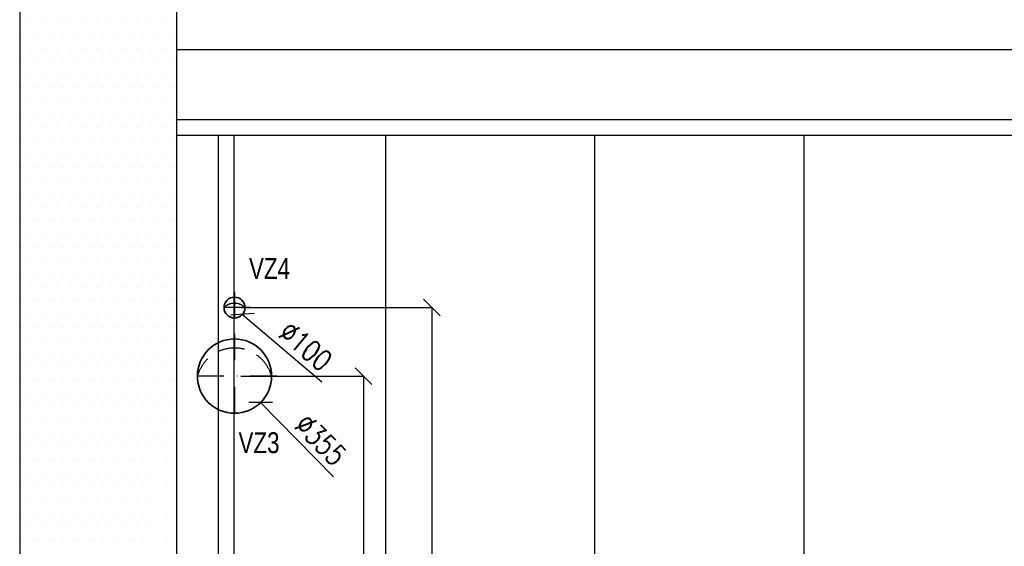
# Model space of a CAD drawing. Header units: millimetres. Extents: x 160938 to 520640, y 9197 to 248394.
# Tile 13 of 137: x 186647 to 191357, y 42942 to 45459. Entities that reach past the tile are written whole.
import ezdxf
from ezdxf.enums import TextEntityAlignment as Align

# ---------------------------------------------------------------- set-up
doc = ezdxf.new("R2010")
doc.units = ezdxf.units.MM
doc.header["$LTSCALE"] = 10
doc.linetypes.add('DASHDOT', pattern=[25.4, 12.7, -6.35, 0, -6.35])
doc.linetypes.add('DASHED', pattern=[19.05, 12.7, -6.35])
doc.layers.get('Defpoints').update_dxf_attribs({"color": 252})
doc.layers.add('VZT Odvod', color=5, linetype='Continuous', lineweight=35)
doc.layers.add('VZT-koty', color=4, linetype='Continuous', lineweight=25)
doc.layers.add('Vzt_koty', color=4, linetype='Continuous')
doc.styles.add('Romans', font='romans.shx', dxfattribs={"width": 0.8})
doc.styles.get("Standard").update_dxf_attribs({"font": 'ic-simplex.shx', "width": 0.8})
doc.dimstyles.new('Standa 50', dxfattribs={"dimtxt": 100, "dimasz": 80, "dimexe": 0, "dimexo": 30, "dimgap": 30, "dimtad": 1, "dimdec": 0, "dimrnd": 1, "dimdsep": 46, "dimtxsty": 'Romans', "dimblk": 'OBLIQUE', "dimcen": 0, "dimclrd": 256, "dimclre": 256, "dimclrt": 256, "dimadec": 0, "dimazin": 0, "dimtfac": 1, "dimtdec": 0, "dimtofl": 0, "dimtmove": 0, "dimatfit": 3, "dimldrblk": 'OBLIQUE', "dimfxl": 1, "dimtvp": 1.1, "dimtolj": 1, "dimlwd": -1, "dimlwe": -1, "dimarcsym": 0})

# ---------------------------------------------------------------- blocks, each defined once
blk = doc.blocks.new('*U3637')
at = {"color": 40, "linetype": 'DASHDOT', "lineweight": 25}
for p, q in [((0, 202.5), (0, -202.5)), ((-202.5, 0), (202.5, 0))]:
    blk.add_line(p, q, dxfattribs=at)
at = {"color": 0, "linetype": 'ByBlock', "lineweight": -2}
blk.add_circle((0, 0), 177.5, dxfattribs=at)
at = {"color": 40, "linetype": 'DASHED', "lineweight": 25}
blk.add_arc((50, 0), 184.4, 105.732, 254.268, dxfattribs=at)
blk = doc.blocks.new('*U3638')
at = {"color": 40, "linetype": 'DASHDOT', "lineweight": 25}
for p, q in [((0, 75), (0, -75)), ((-75, 0), (75, 0))]:
    blk.add_line(p, q, dxfattribs=at)
at = {"color": 0, "linetype": 'ByBlock', "lineweight": -2}
blk.add_circle((0, 0), 50, dxfattribs=at)
at = {"color": 40, "linetype": 'DASHED', "lineweight": 25}
blk.add_arc((50, 0), 70.7, 135, 225, dxfattribs=at)
blk = doc.blocks.new('_OBLIQUE')
at = {"color": 0, "linetype": 'ByBlock'}
blk.add_line((-0.5, -0.5), (0.5, 0.5), dxfattribs=at)
blk = doc.blocks.new('*D3639')
at = {"layer": 'Defpoints', "color": 0}
for p in [(187550.1, 43881.6), (187799.3, 43628.8)]:
    blk.add_point(p, dxfattribs=at)
at = {"layer": 'Vzt_koty'}
blk.add_line((187799.3, 43628.8), (188148.9, 43274.1), dxfattribs=at)
at = {"layer": 'Vzt_koty', "xscale": 80, "yscale": 80, "zscale": 80, "rotation": 134.5856405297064}
blk.add_blockref('_OBLIQUE', (187799.3, 43628.8), dxfattribs=at)
at = {"layer": 'Vzt_koty', "insert": (188087.2, 43450.6), "char_height": 100, "attachment_point": 5, "rotation": 314.5856, "style": 'Romans'}
blk.add_mtext('\\A1;%%c355', dxfattribs=at)
blk = doc.blocks.new('*D3640')
at = {"layer": 'Defpoints', "color": 0}
for p in [(187636.6, 44115.1), (187712.8, 44050.3)]:
    blk.add_point(p, dxfattribs=at)
at = {"layer": 'Vzt_koty'}
blk.add_line((187712.8, 44050.3), (188092.1, 43727.5), dxfattribs=at)
at = {"layer": 'Vzt_koty', "xscale": 80, "yscale": 80, "zscale": 80, "rotation": 139.6084206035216}
blk.add_blockref('_OBLIQUE', (187712.8, 44050.3), dxfattribs=at)
at = {"layer": 'Vzt_koty', "insert": (188015.2, 43898), "char_height": 100, "attachment_point": 5, "rotation": 319.6084, "style": 'Romans'}
blk.add_mtext('\\A1;%%c100', dxfattribs=at)
blk = doc.blocks.new('*D3662')
at = {"layer": 'Defpoints', "color": 0}
for p in [(187674.7, 43755.2), (187672.2, 40755.5), (188291.5, 40755.5)]:
    blk.add_point(p, dxfattribs=at)
at = {"layer": 'VZT-koty'}
for p, q in [((187704.7, 43755.2), (188291.5, 43755.2)), ((188291.5, 43755.2), (188291.5, 40755.5)), ((187702.2, 40755.5), (188291.5, 40755.5))]:
    blk.add_line(p, q, dxfattribs=at)
at = {"layer": 'VZT-koty', "xscale": 80, "yscale": 80, "zscale": 80}
for p, rotation in [((188291.5, 43755.2), 90), ((188291.5, 40755.5), 270)]:
    blk.add_blockref('_OBLIQUE', p, dxfattribs=dict(at, rotation=rotation))
at = {"layer": 'VZT-koty', "insert": (188211.5, 42255.3), "char_height": 100, "attachment_point": 5, "rotation": 90, "style": 'Romans'}
blk.add_mtext('\\A1;3000', dxfattribs=at)
blk = doc.blocks.new('*D3663')
at = {"layer": 'Defpoints', "color": 0}
for p in [(187674.7, 44082.7), (187702.2, 40755.5), (188619, 40755.5)]:
    blk.add_point(p, dxfattribs=at)
at = {"layer": 'VZT-koty'}
for p, q in [((187704.7, 44082.7), (188619, 44082.7)), ((188619, 44082.7), (188619, 40755.5)), ((187732.2, 40755.5), (188619, 40755.5))]:
    blk.add_line(p, q, dxfattribs=at)
at = {"layer": 'VZT-koty', "xscale": 80, "yscale": 80, "zscale": 80}
for p, rotation in [((188619, 44082.7), 90), ((188619, 40755.5), 270)]:
    blk.add_blockref('_OBLIQUE', p, dxfattribs=dict(at, rotation=rotation))
at = {"layer": 'VZT-koty', "insert": (188539, 42419.1), "char_height": 100, "attachment_point": 5, "rotation": 90, "style": 'Romans'}
blk.add_mtext('\\A1;3327', dxfattribs=at)

msp = doc.modelspace()

# ---------------------------------------------------------------- linework, layer by layer
for p, q in [((186647.2, 52177.5), (186647.2, 40505.5)), ((187397.2, 51764.4), (187397.2, 40505.5)), ((186647.2, 45450.3), (186647.2, 45450.3)), ((186699.4, 45450.3), (186699.4, 45450.3)), ((186762.9, 45450.3), (186762.9, 45450.3)), ((186826.4, 45450.3), (186826.4, 45450.3)), ((186889.9, 45450.3), (186889.9, 45450.3)), ((186953.4, 45450.3), (186953.4, 45450.3)), ((187016.9, 45450.3), (187016.9, 45450.3)), ((187080.4, 45450.3), (187080.4, 45450.3)), ((187143.9, 45450.3), (187143.9, 45450.3)), ((187207.4, 45450.3), (187207.4, 45450.3)), ((187270.9, 45450.3), (187270.9, 45450.3)), ((187334.4, 45450.3), (187334.4, 45450.3)), ((186647.2, 45386.8), (186647.2, 45386.8)), ((186667.7, 45386.8), (186667.7, 45386.8)), ((186731.2, 45386.8), (186731.2, 45386.8)), ((186794.7, 45386.8), (186794.7, 45386.8)), ((186858.2, 45386.8), (186858.2, 45386.8)), ((186921.7, 45386.8), (186921.7, 45386.8)), ((186985.2, 45386.8), (186985.2, 45386.8)), ((187048.7, 45386.8), (187048.7, 45386.8)), ((187112.2, 45386.8), (187112.2, 45386.8)), ((187175.7, 45386.8), (187175.7, 45386.8)), ((187239.2, 45386.8), (187239.2, 45386.8)), ((187302.7, 45386.8), (187302.7, 45386.8)), ((187366.2, 45386.8), (187366.2, 45386.8)), ((186647.2, 45323.3), (186647.2, 45323.3)), ((186699.4, 45323.3), (186699.4, 45323.3)), ((186762.9, 45323.3), (186762.9, 45323.3)), ((186826.4, 45323.3), (186826.4, 45323.3)), ((186889.9, 45323.3), (186889.9, 45323.3)), ((186953.4, 45323.3), (186953.4, 45323.3)), ((187016.9, 45323.3), (187016.9, 45323.3)), ((187080.4, 45323.3), (187080.4, 45323.3)), ((187143.9, 45323.3), (187143.9, 45323.3)), ((187207.4, 45323.3), (187207.4, 45323.3)), ((187270.9, 45323.3), (187270.9, 45323.3)), ((187334.4, 45323.3), (187334.4, 45323.3)), ((187397.2, 45316.7), (187447.2, 45316.7)), ((187447.2, 45316.7), (205997.2, 45316.7)), ((186647.2, 45259.8), (186647.2, 45259.8)), ((186667.7, 45259.8), (186667.7, 45259.8)), ((186731.2, 45259.8), (186731.2, 45259.8)), ((186794.7, 45259.8), (186794.7, 45259.8)), ((186858.2, 45259.8), (186858.2, 45259.8)), ((186921.7, 45259.8), (186921.7, 45259.8)), ((186985.2, 45259.8), (186985.2, 45259.8)), ((187048.7, 45259.8), (187048.7, 45259.8)), ((187112.2, 45259.8), (187112.2, 45259.8)), ((187175.7, 45259.8), (187175.7, 45259.8)), ((187239.2, 45259.8), (187239.2, 45259.8)), ((187302.7, 45259.8), (187302.7, 45259.8)), ((187366.2, 45259.8), (187366.2, 45259.8)), ((186647.2, 45196.3), (186647.2, 45196.3)), ((186699.4, 45196.3), (186699.4, 45196.3)), ((186762.9, 45196.3), (186762.9, 45196.3)), ((186826.4, 45196.3), (186826.4, 45196.3)), ((186889.9, 45196.3), (186889.9, 45196.3)), ((186953.4, 45196.3), (186953.4, 45196.3)), ((187016.9, 45196.3), (187016.9, 45196.3)), ((187080.4, 45196.3), (187080.4, 45196.3)), ((187143.9, 45196.3), (187143.9, 45196.3)), ((187207.4, 45196.3), (187207.4, 45196.3)), ((187270.9, 45196.3), (187270.9, 45196.3)), ((187334.4, 45196.3), (187334.4, 45196.3)), ((186647.2, 45132.8), (186647.2, 45132.8)), ((186667.7, 45132.8), (186667.7, 45132.8)), ((186667.7, 45132.8), (186667.7, 45132.8)), ((186731.2, 45132.8), (186731.2, 45132.8)), ((186794.7, 45132.8), (186794.7, 45132.8)), ((186858.2, 45132.8), (186858.2, 45132.8)), ((186921.7, 45132.8), (186921.7, 45132.8)), ((186985.2, 45132.8), (186985.2, 45132.8)), ((187048.7, 45132.8), (187048.7, 45132.8)), ((187112.2, 45132.8), (187112.2, 45132.8)), ((187175.7, 45132.8), (187175.7, 45132.8)), ((187239.2, 45132.8), (187239.2, 45132.8)), ((187302.7, 45132.8), (187302.7, 45132.8)), ((187366.2, 45132.8), (187366.2, 45132.8)), ((186647.2, 45069.3), (186647.2, 45069.3)), ((186699.4, 45069.3), (186699.4, 45069.3)), ((186762.9, 45069.3), (186762.9, 45069.3)), ((186826.4, 45069.3), (186826.4, 45069.3)), ((186889.9, 45069.3), (186889.9, 45069.3)), ((186953.4, 45069.3), (186953.4, 45069.3)), ((187016.9, 45069.3), (187016.9, 45069.3)), ((187080.4, 45069.3), (187080.4, 45069.3)), ((187143.9, 45069.3), (187143.9, 45069.3)), ((187207.4, 45069.3), (187207.4, 45069.3)), ((187270.9, 45069.3), (187270.9, 45069.3)), ((187334.4, 45069.3), (187334.4, 45069.3)), ((186647.2, 45005.8), (186647.2, 45005.8)), ((186667.7, 45005.8), (186667.7, 45005.8)), ((186731.2, 45005.8), (186731.2, 45005.8)), ((186794.7, 45005.8), (186794.7, 45005.8)), ((186858.2, 45005.8), (186858.2, 45005.8)), ((186921.7, 45005.8), (186921.7, 45005.8)), ((186985.2, 45005.8), (186985.2, 45005.8)), ((187048.7, 45005.8), (187048.7, 45005.8)), ((187112.2, 45005.8), (187112.2, 45005.8)), ((187175.7, 45005.8), (187175.7, 45005.8)), ((187239.2, 45005.8), (187239.2, 45005.8)), ((187302.7, 45005.8), (187302.7, 45005.8)), ((187366.2, 45005.8), (187366.2, 45005.8)), ((187397.2, 44981), (206147.2, 44981)), ((186647.2, 44942.3), (186647.2, 44942.3)), ((186699.4, 44942.3), (186699.4, 44942.3)), ((186762.9, 44942.3), (186762.9, 44942.3)), ((186826.4, 44942.3), (186826.4, 44942.3)), ((186889.9, 44942.3), (186889.9, 44942.3)), ((186953.4, 44942.3), (186953.4, 44942.3)), ((187016.9, 44942.3), (187016.9, 44942.3)), ((187080.4, 44942.3), (187080.4, 44942.3)), ((187143.9, 44942.3), (187143.9, 44942.3)), ((187207.4, 44942.3), (187207.4, 44942.3)), ((187270.9, 44942.3), (187270.9, 44942.3)), ((187334.4, 44942.3), (187334.4, 44942.3)), ((187397.2, 44906), (206147.2, 44906)), ((187597.2, 44906), (187597.2, 40555.5)), ((187672.2, 44906), (187672.2, 40555.5)), ((188397.2, 44906), (188397.2, 40755.5)), ((189397.2, 44906), (189397.2, 42905.5)), ((190397.2, 44906), (190397.2, 42905.5)), ((186647.2, 44878.8), (186647.2, 44878.8)), ((186667.7, 44878.8), (186667.7, 44878.8)), ((186731.2, 44878.8), (186731.2, 44878.8)), ((186794.7, 44878.8), (186794.7, 44878.8)), ((186858.2, 44878.8), (186858.2, 44878.8)), ((186921.7, 44878.8), (186921.7, 44878.8)), ((186985.2, 44878.8), (186985.2, 44878.8)), ((187048.7, 44878.8), (187048.7, 44878.8)), ((187112.2, 44878.8), (187112.2, 44878.8)), ((187175.7, 44878.8), (187175.7, 44878.8)), ((187239.2, 44878.8), (187239.2, 44878.8)), ((187302.7, 44878.8), (187302.7, 44878.8)), ((187366.2, 44878.8), (187366.2, 44878.8)), ((186647.2, 44815.3), (186647.2, 44815.3)), ((186699.4, 44815.3), (186699.4, 44815.3)), ((186762.9, 44815.3), (186762.9, 44815.3)), ((186762.9, 44815.3), (186762.9, 44815.3)), ((186826.4, 44815.3), (186826.4, 44815.3)), ((186889.9, 44815.3), (186889.9, 44815.3)), ((186953.4, 44815.3), (186953.4, 44815.3)), ((187016.9, 44815.3), (187016.9, 44815.3)), ((187080.4, 44815.3), (187080.4, 44815.3)), ((187143.9, 44815.3), (187143.9, 44815.3)), ((187207.4, 44815.3), (187207.4, 44815.3)), ((187270.9, 44815.3), (187270.9, 44815.3)), ((187334.4, 44815.3), (187334.4, 44815.3)), ((186647.2, 44751.8), (186647.2, 44751.8)), ((186667.7, 44751.8), (186667.7, 44751.8)), ((186731.2, 44751.8), (186731.2, 44751.8)), ((186794.7, 44751.8), (186794.7, 44751.8)), ((186858.2, 44751.8), (186858.2, 44751.8)), ((186921.7, 44751.8), (186921.7, 44751.8)), ((186985.2, 44751.8), (186985.2, 44751.8)), ((187048.7, 44751.8), (187048.7, 44751.8)), ((187112.2, 44751.8), (187112.2, 44751.8)), ((187175.7, 44751.8), (187175.7, 44751.8)), ((187239.2, 44751.8), (187239.2, 44751.8)), ((187302.7, 44751.8), (187302.7, 44751.8)), ((187366.2, 44751.8), (187366.2, 44751.8)), ((186647.2, 44688.3), (186647.2, 44688.3)), ((186699.4, 44688.3), (186699.4, 44688.3)), ((186762.9, 44688.3), (186762.9, 44688.3)), ((186826.4, 44688.3), (186826.4, 44688.3)), ((186889.9, 44688.3), (186889.9, 44688.3)), ((186953.4, 44688.3), (186953.4, 44688.3)), ((187016.9, 44688.3), (187016.9, 44688.3)), ((187080.4, 44688.3), (187080.4, 44688.3)), ((187143.9, 44688.3), (187143.9, 44688.3)), ((187207.4, 44688.3), (187207.4, 44688.3)), ((187270.9, 44688.3), (187270.9, 44688.3)), ((187334.4, 44688.3), (187334.4, 44688.3)), ((186647.2, 44624.8), (186647.2, 44624.8)), ((186667.7, 44624.8), (186667.7, 44624.8)), ((186731.2, 44624.8), (186731.2, 44624.8)), ((186794.7, 44624.8), (186794.7, 44624.8)), ((186858.2, 44624.8), (186858.2, 44624.8)), ((186921.7, 44624.8), (186921.7, 44624.8)), ((186985.2, 44624.8), (186985.2, 44624.8)), ((187048.7, 44624.8), (187048.7, 44624.8)), ((187112.2, 44624.8), (187112.2, 44624.8)), ((187175.7, 44624.8), (187175.7, 44624.8)), ((187239.2, 44624.8), (187239.2, 44624.8)), ((187302.7, 44624.8), (187302.7, 44624.8)), ((187366.2, 44624.8), (187366.2, 44624.8)), ((186647.2, 44561.3), (186647.2, 44561.3)), ((186699.4, 44561.3), (186699.4, 44561.3)), ((186762.9, 44561.3), (186762.9, 44561.3)), ((186826.4, 44561.3), (186826.4, 44561.3)), ((186889.9, 44561.3), (186889.9, 44561.3)), ((186953.4, 44561.3), (186953.4, 44561.3)), ((187016.9, 44561.3), (187016.9, 44561.3)), ((187080.4, 44561.3), (187080.4, 44561.3)), ((187143.9, 44561.3), (187143.9, 44561.3)), ((187207.4, 44561.3), (187207.4, 44561.3)), ((187270.9, 44561.3), (187270.9, 44561.3)), ((187334.4, 44561.3), (187334.4, 44561.3)), ((186647.2, 44497.8), (186647.2, 44497.8)), ((186667.7, 44497.8), (186667.7, 44497.8)), ((186731.2, 44497.8), (186731.2, 44497.8)), ((186794.7, 44497.8), (186794.7, 44497.8)), ((186858.2, 44497.8), (186858.2, 44497.8)), ((186858.2, 44497.8), (186858.2, 44497.8)), ((186921.7, 44497.8), (186921.7, 44497.8)), ((186985.2, 44497.8), (186985.2, 44497.8)), ((187048.7, 44497.8), (187048.7, 44497.8)), ((187112.2, 44497.8), (187112.2, 44497.8)), ((187175.7, 44497.8), (187175.7, 44497.8)), ((187239.2, 44497.8), (187239.2, 44497.8)), ((187302.7, 44497.8), (187302.7, 44497.8)), ((187366.2, 44497.8), (187366.2, 44497.8)), ((186647.2, 44434.3), (186647.2, 44434.3)), ((186699.4, 44434.3), (186699.4, 44434.3)), ((186762.9, 44434.3), (186762.9, 44434.3)), ((186826.4, 44434.3), (186826.4, 44434.3)), ((186889.9, 44434.3), (186889.9, 44434.3)), ((186953.4, 44434.3), (186953.4, 44434.3)), ((187016.9, 44434.3), (187016.9, 44434.3)), ((187080.4, 44434.3), (187080.4, 44434.3)), ((187143.9, 44434.3), (187143.9, 44434.3)), ((187207.4, 44434.3), (187207.4, 44434.3)), ((187270.9, 44434.3), (187270.9, 44434.3)), ((187334.4, 44434.3), (187334.4, 44434.3)), ((186647.2, 44370.8), (186647.2, 44370.8)), ((186667.7, 44370.8), (186667.7, 44370.8)), ((186731.2, 44370.8), (186731.2, 44370.8)), ((186794.7, 44370.8), (186794.7, 44370.8)), ((186858.2, 44370.8), (186858.2, 44370.8)), ((186921.7, 44370.8), (186921.7, 44370.8)), ((186985.2, 44370.8), (186985.2, 44370.8)), ((187048.7, 44370.8), (187048.7, 44370.8)), ((187112.2, 44370.8), (187112.2, 44370.8)), ((187175.7, 44370.8), (187175.7, 44370.8)), ((187239.2, 44370.8), (187239.2, 44370.8)), ((187302.7, 44370.8), (187302.7, 44370.8)), ((187366.2, 44370.8), (187366.2, 44370.8)), ((186647.2, 44307.3), (186647.2, 44307.3)), ((186699.4, 44307.3), (186699.4, 44307.3)), ((186762.9, 44307.3), (186762.9, 44307.3)), ((186826.4, 44307.3), (186826.4, 44307.3)), ((186889.9, 44307.3), (186889.9, 44307.3)), ((186953.4, 44307.3), (186953.4, 44307.3)), ((187016.9, 44307.3), (187016.9, 44307.3)), ((187080.4, 44307.3), (187080.4, 44307.3)), ((187143.9, 44307.3), (187143.9, 44307.3)), ((187207.4, 44307.3), (187207.4, 44307.3)), ((187270.9, 44307.3), (187270.9, 44307.3)), ((187334.4, 44307.3), (187334.4, 44307.3)), ((186647.2, 44243.8), (186647.2, 44243.8)), ((186667.7, 44243.8), (186667.7, 44243.8)), ((186731.2, 44243.8), (186731.2, 44243.8)), ((186794.7, 44243.8), (186794.7, 44243.8)), ((186858.2, 44243.8), (186858.2, 44243.8)), ((186921.7, 44243.8), (186921.7, 44243.8)), ((186985.2, 44243.8), (186985.2, 44243.8)), ((187048.7, 44243.8), (187048.7, 44243.8)), ((187112.2, 44243.8), (187112.2, 44243.8)), ((187175.7, 44243.8), (187175.7, 44243.8)), ((187239.2, 44243.8), (187239.2, 44243.8)), ((187302.7, 44243.8), (187302.7, 44243.8)), ((187366.2, 44243.8), (187366.2, 44243.8)), ((186647.2, 44180.3), (186647.2, 44180.3)), ((186699.4, 44180.3), (186699.4, 44180.3)), ((186762.9, 44180.3), (186762.9, 44180.3)), ((186826.4, 44180.3), (186826.4, 44180.3)), ((186889.9, 44180.3), (186889.9, 44180.3)), ((186953.4, 44180.3), (186953.4, 44180.3)), ((186953.4, 44180.3), (186953.4, 44180.3)), ((187016.9, 44180.3), (187016.9, 44180.3)), ((187080.4, 44180.3), (187080.4, 44180.3)), ((187143.9, 44180.3), (187143.9, 44180.3)), ((187207.4, 44180.3), (187207.4, 44180.3)), ((187270.9, 44180.3), (187270.9, 44180.3)), ((187334.4, 44180.3), (187334.4, 44180.3)), ((186647.2, 44116.8), (186647.2, 44116.8)), ((186667.7, 44116.8), (186667.7, 44116.8)), ((186731.2, 44116.8), (186731.2, 44116.8)), ((186794.7, 44116.8), (186794.7, 44116.8)), ((186858.2, 44116.8), (186858.2, 44116.8)), ((186921.7, 44116.8), (186921.7, 44116.8)), ((186985.2, 44116.8), (186985.2, 44116.8)), ((187048.7, 44116.8), (187048.7, 44116.8)), ((187112.2, 44116.8), (187112.2, 44116.8)), ((187175.7, 44116.8), (187175.7, 44116.8)), ((187239.2, 44116.8), (187239.2, 44116.8)), ((187302.7, 44116.8), (187302.7, 44116.8)), ((187366.2, 44116.8), (187366.2, 44116.8)), ((186647.2, 44053.3), (186647.2, 44053.3)), ((186699.4, 44053.3), (186699.4, 44053.3)), ((186762.9, 44053.3), (186762.9, 44053.3)), ((186826.4, 44053.3), (186826.4, 44053.3)), ((186889.9, 44053.3), (186889.9, 44053.3)), ((186953.4, 44053.3), (186953.4, 44053.3)), ((187016.9, 44053.3), (187016.9, 44053.3)), ((187080.4, 44053.3), (187080.4, 44053.3)), ((187143.9, 44053.3), (187143.9, 44053.3)), ((187207.4, 44053.3), (187207.4, 44053.3)), ((187270.9, 44053.3), (187270.9, 44053.3)), ((187334.4, 44053.3), (187334.4, 44053.3)), ((186647.2, 43989.8), (186647.2, 43989.8)), ((186667.7, 43989.8), (186667.7, 43989.8)), ((186731.2, 43989.8), (186731.2, 43989.8)), ((186794.7, 43989.8), (186794.7, 43989.8)), ((186858.2, 43989.8), (186858.2, 43989.8)), ((186921.7, 43989.8), (186921.7, 43989.8)), ((186985.2, 43989.8), (186985.2, 43989.8)), ((187048.7, 43989.8), (187048.7, 43989.8)), ((187112.2, 43989.8), (187112.2, 43989.8)), ((187175.7, 43989.8), (187175.7, 43989.8)), ((187239.2, 43989.8), (187239.2, 43989.8)), ((187302.7, 43989.8), (187302.7, 43989.8)), ((187366.2, 43989.8), (187366.2, 43989.8)), ((186647.2, 43926.3), (186647.2, 43926.3)), ((186699.4, 43926.3), (186699.4, 43926.3)), ((186762.9, 43926.3), (186762.9, 43926.3)), ((186826.4, 43926.3), (186826.4, 43926.3)), ((186889.9, 43926.3), (186889.9, 43926.3)), ((186953.4, 43926.3), (186953.4, 43926.3)), ((187016.9, 43926.3), (187016.9, 43926.3)), ((187080.4, 43926.3), (187080.4, 43926.3)), ((187143.9, 43926.3), (187143.9, 43926.3)), ((187207.4, 43926.3), (187207.4, 43926.3)), ((187270.9, 43926.3), (187270.9, 43926.3)), ((187334.4, 43926.3), (187334.4, 43926.3)), ((186647.2, 43862.8), (186647.2, 43862.8)), ((186667.7, 43862.8), (186667.7, 43862.8)), ((186731.2, 43862.8), (186731.2, 43862.8)), ((186794.7, 43862.8), (186794.7, 43862.8)), ((186858.2, 43862.8), (186858.2, 43862.8)), ((186921.7, 43862.8), (186921.7, 43862.8)), ((186985.2, 43862.8), (186985.2, 43862.8)), ((187048.7, 43862.8), (187048.7, 43862.8)), ((187048.7, 43862.8), (187048.7, 43862.8)), ((187112.2, 43862.8), (187112.2, 43862.8)), ((187175.7, 43862.8), (187175.7, 43862.8)), ((187239.2, 43862.8), (187239.2, 43862.8)), ((187302.7, 43862.8), (187302.7, 43862.8)), ((187366.2, 43862.8), (187366.2, 43862.8)), ((186647.2, 43799.3), (186647.2, 43799.3)), ((186699.4, 43799.3), (186699.4, 43799.3)), ((186762.9, 43799.3), (186762.9, 43799.3)), ((186826.4, 43799.3), (186826.4, 43799.3)), ((186889.9, 43799.3), (186889.9, 43799.3)), ((186953.4, 43799.3), (186953.4, 43799.3)), ((187016.9, 43799.3), (187016.9, 43799.3)), ((187080.4, 43799.3), (187080.4, 43799.3)), ((187143.9, 43799.3), (187143.9, 43799.3)), ((187207.4, 43799.3), (187207.4, 43799.3)), ((187270.9, 43799.3), (187270.9, 43799.3)), ((187334.4, 43799.3), (187334.4, 43799.3)), ((186647.2, 43735.8), (186647.2, 43735.8)), ((186667.7, 43735.8), (186667.7, 43735.8)), ((186731.2, 43735.8), (186731.2, 43735.8)), ((186794.7, 43735.8), (186794.7, 43735.8)), ((186858.2, 43735.8), (186858.2, 43735.8)), ((186921.7, 43735.8), (186921.7, 43735.8)), ((186985.2, 43735.8), (186985.2, 43735.8)), ((187048.7, 43735.8), (187048.7, 43735.8)), ((187112.2, 43735.8), (187112.2, 43735.8)), ((187175.7, 43735.8), (187175.7, 43735.8)), ((187239.2, 43735.8), (187239.2, 43735.8)), ((187302.7, 43735.8), (187302.7, 43735.8)), ((187366.2, 43735.8), (187366.2, 43735.8)), ((186647.2, 43672.3), (186647.2, 43672.3)), ((186699.4, 43672.3), (186699.4, 43672.3)), ((186762.9, 43672.3), (186762.9, 43672.3)), ((186826.4, 43672.3), (186826.4, 43672.3)), ((186889.9, 43672.3), (186889.9, 43672.3)), ((186953.4, 43672.3), (186953.4, 43672.3)), ((187016.9, 43672.3), (187016.9, 43672.3)), ((187080.4, 43672.3), (187080.4, 43672.3)), ((187143.9, 43672.3), (187143.9, 43672.3)), ((187207.4, 43672.3), (187207.4, 43672.3)), ((187270.9, 43672.3), (187270.9, 43672.3)), ((187334.4, 43672.3), (187334.4, 43672.3)), ((186647.2, 43608.8), (186647.2, 43608.8)), ((186667.7, 43608.8), (186667.7, 43608.8)), ((186731.2, 43608.8), (186731.2, 43608.8)), ((186794.7, 43608.8), (186794.7, 43608.8)), ((186858.2, 43608.8), (186858.2, 43608.8)), ((186921.7, 43608.8), (186921.7, 43608.8)), ((186985.2, 43608.8), (186985.2, 43608.8)), ((187048.7, 43608.8), (187048.7, 43608.8)), ((187112.2, 43608.8), (187112.2, 43608.8)), ((187175.7, 43608.8), (187175.7, 43608.8)), ((187239.2, 43608.8), (187239.2, 43608.8)), ((187302.7, 43608.8), (187302.7, 43608.8)), ((187366.2, 43608.8), (187366.2, 43608.8)), ((186647.2, 43545.3), (186647.2, 43545.3)), ((186699.4, 43545.3), (186699.4, 43545.3)), ((186762.9, 43545.3), (186762.9, 43545.3)), ((186826.4, 43545.3), (186826.4, 43545.3)), ((186889.9, 43545.3), (186889.9, 43545.3)), ((186953.4, 43545.3), (186953.4, 43545.3)), ((187016.9, 43545.3), (187016.9, 43545.3)), ((187080.4, 43545.3), (187080.4, 43545.3)), ((187143.9, 43545.3), (187143.9, 43545.3)), ((187143.9, 43545.3), (187143.9, 43545.3)), ((187207.4, 43545.3), (187207.4, 43545.3)), ((187270.9, 43545.3), (187270.9, 43545.3)), ((187334.4, 43545.3), (187334.4, 43545.3)), ((186647.2, 43481.8), (186647.2, 43481.8)), ((186667.7, 43481.8), (186667.7, 43481.8)), ((186731.2, 43481.8), (186731.2, 43481.8)), ((186794.7, 43481.8), (186794.7, 43481.8)), ((186858.2, 43481.8), (186858.2, 43481.8)), ((186921.7, 43481.8), (186921.7, 43481.8)), ((186985.2, 43481.8), (186985.2, 43481.8)), ((187048.7, 43481.8), (187048.7, 43481.8)), ((187112.2, 43481.8), (187112.2, 43481.8)), ((187175.7, 43481.8), (187175.7, 43481.8)), ((187239.2, 43481.8), (187239.2, 43481.8)), ((187302.7, 43481.8), (187302.7, 43481.8)), ((187366.2, 43481.8), (187366.2, 43481.8)), ((186647.2, 43418.3), (186647.2, 43418.3)), ((186699.4, 43418.3), (186699.4, 43418.3)), ((186762.9, 43418.3), (186762.9, 43418.3)), ((186826.4, 43418.3), (186826.4, 43418.3)), ((186889.9, 43418.3), (186889.9, 43418.3)), ((186953.4, 43418.3), (186953.4, 43418.3)), ((187016.9, 43418.3), (187016.9, 43418.3)), ((187080.4, 43418.3), (187080.4, 43418.3)), ((187143.9, 43418.3), (187143.9, 43418.3)), ((187207.4, 43418.3), (187207.4, 43418.3)), ((187270.9, 43418.3), (187270.9, 43418.3)), ((187334.4, 43418.3), (187334.4, 43418.3)), ((186647.2, 43354.8), (186647.2, 43354.8)), ((186667.7, 43354.8), (186667.7, 43354.8)), ((186731.2, 43354.8), (186731.2, 43354.8)), ((186794.7, 43354.8), (186794.7, 43354.8)), ((186858.2, 43354.8), (186858.2, 43354.8)), ((186921.7, 43354.8), (186921.7, 43354.8)), ((186985.2, 43354.8), (186985.2, 43354.8)), ((187048.7, 43354.8), (187048.7, 43354.8)), ((187112.2, 43354.8), (187112.2, 43354.8)), ((187175.7, 43354.8), (187175.7, 43354.8)), ((187239.2, 43354.8), (187239.2, 43354.8)), ((187352.7, 43354.8), (187352.7, 43354.8)), ((186647.2, 43291.3), (186647.2, 43291.3)), ((186699.4, 43291.3), (186699.4, 43291.3)), ((186762.9, 43291.3), (186762.9, 43291.3)), ((186826.4, 43291.3), (186826.4, 43291.3)), ((186889.9, 43291.3), (186889.9, 43291.3)), ((186953.4, 43291.3), (186953.4, 43291.3)), ((187016.9, 43291.3), (187016.9, 43291.3)), ((187080.4, 43291.3), (187080.4, 43291.3)), ((187143.9, 43291.3), (187143.9, 43291.3)), ((187207.4, 43291.3), (187207.4, 43291.3)), ((187270.9, 43291.3), (187270.9, 43291.3)), ((186647.2, 43227.8), (186647.2, 43227.8)), ((186667.7, 43227.8), (186667.7, 43227.8)), ((186731.2, 43227.8), (186731.2, 43227.8)), ((186794.7, 43227.8), (186794.7, 43227.8)), ((186858.2, 43227.8), (186858.2, 43227.8)), ((186921.7, 43227.8), (186921.7, 43227.8)), ((186985.2, 43227.8), (186985.2, 43227.8)), ((187048.7, 43227.8), (187048.7, 43227.8)), ((187112.2, 43227.8), (187112.2, 43227.8)), ((187175.7, 43227.8), (187175.7, 43227.8)), ((187239.2, 43227.8), (187239.2, 43227.8)), ((187239.2, 43227.8), (187239.2, 43227.8)), ((187352.7, 43227.8), (187352.7, 43227.8)), ((186647.2, 43164.3), (186647.2, 43164.3)), ((186699.4, 43164.3), (186699.4, 43164.3)), ((186762.9, 43164.3), (186762.9, 43164.3)), ((186826.4, 43164.3), (186826.4, 43164.3)), ((186889.9, 43164.3), (186889.9, 43164.3)), ((186953.4, 43164.3), (186953.4, 43164.3)), ((187016.9, 43164.3), (187016.9, 43164.3)), ((187080.4, 43164.3), (187080.4, 43164.3)), ((187143.9, 43164.3), (187143.9, 43164.3)), ((187207.4, 43164.3), (187207.4, 43164.3)), ((187270.9, 43164.3), (187270.9, 43164.3)), ((186647.2, 43100.8), (186647.2, 43100.8)), ((186667.7, 43100.8), (186667.7, 43100.8)), ((186731.2, 43100.8), (186731.2, 43100.8)), ((186794.7, 43100.8), (186794.7, 43100.8)), ((186858.2, 43100.8), (186858.2, 43100.8)), ((186921.7, 43100.8), (186921.7, 43100.8)), ((186985.2, 43100.8), (186985.2, 43100.8)), ((187048.7, 43100.8), (187048.7, 43100.8)), ((187112.2, 43100.8), (187112.2, 43100.8)), ((187175.7, 43100.8), (187175.7, 43100.8)), ((187239.2, 43100.8), (187239.2, 43100.8)), ((187352.7, 43100.8), (187352.7, 43100.8)), ((186647.2, 43037.3), (186647.2, 43037.3)), ((186699.4, 43037.3), (186699.4, 43037.3)), ((186762.9, 43037.3), (186762.9, 43037.3)), ((186826.4, 43037.3), (186826.4, 43037.3)), ((186889.9, 43037.3), (186889.9, 43037.3)), ((186953.4, 43037.3), (186953.4, 43037.3)), ((187016.9, 43037.3), (187016.9, 43037.3)), ((187080.4, 43037.3), (187080.4, 43037.3)), ((187143.9, 43037.3), (187143.9, 43037.3)), ((187207.4, 43037.3), (187207.4, 43037.3)), ((187270.9, 43037.3), (187270.9, 43037.3)), ((186647.2, 42973.8), (186647.2, 42973.8)), ((186667.7, 42973.8), (186667.7, 42973.8)), ((186731.2, 42973.8), (186731.2, 42973.8)), ((186794.7, 42973.8), (186794.7, 42973.8)), ((186858.2, 42973.8), (186858.2, 42973.8)), ((186921.7, 42973.8), (186921.7, 42973.8)), ((186985.2, 42973.8), (186985.2, 42973.8)), ((187048.7, 42973.8), (187048.7, 42973.8)), ((187112.2, 42973.8), (187112.2, 42973.8)), ((187175.7, 42973.8), (187175.7, 42973.8)), ((187239.2, 42973.8), (187239.2, 42973.8)), ((187352.7, 42973.8), (187352.7, 42973.8))]:
    msp.add_line(p, q)

# ---------------------------------------------------------------- block references
at = {"layer": 'VZT Odvod', "rotation": 269.9999999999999}
for name, p in [('*U3638', (187674.7, 44082.7)), ('*U3637', (187674.7, 43755.2))]:
    msp.add_blockref(name, p, dxfattribs=at)

# ---------------------------------------------------------------- texts
at = {"layer": 'VZT-koty', "width": 0.8}
for s, p in [('VZ4', (187940.2, 44219.7)), ('VZ3', (187890.1, 43387.1))]:
    msp.add_text(s, height=100, dxfattribs=at).set_placement(p, align=Align.RIGHT)

# ---------------------------------------------------------------- dimensions: what is measured, and where the dimension line sits
at = {"layer": 'VZT-koty'}
for base, p1, p2, picture, middle in [((188619, 40755.5), (187674.7, 44082.7), (187702.2, 40755.5), '*D3663', (188539, 42419.1)), ((188291.5, 40755.5), (187674.7, 43755.2), (187672.2, 40755.5), '*D3662', (188211.5, 42255.3))]:
    dim = msp.add_linear_dim(base=base, p1=p1, p2=p2, angle=90, dimstyle='Standa 50', dxfattribs=at)
    dim.commit()
    dim.dimension.update_dxf_attribs({"geometry": picture, "text_midpoint": middle})
at = {"layer": 'Vzt_koty'}
for p1, p2, picture, middle in [((187636.6, 44115.1), (187712.8, 44050.3), '*D3640', (187963.4, 43837.1)), ((187550.1, 43881.6), (187799.3, 43628.8), '*D3639', (188030.3, 43394.5))]:
    dim = msp.add_diameter_dim_2p(p1=p1, p2=p2, dimstyle='Standa 50', dxfattribs=at)
    dim.commit()
    dim.dimension.update_dxf_attribs({"geometry": picture, "text_midpoint": middle, "dimtype": 163})

doc.saveas('drawing.dxf')
